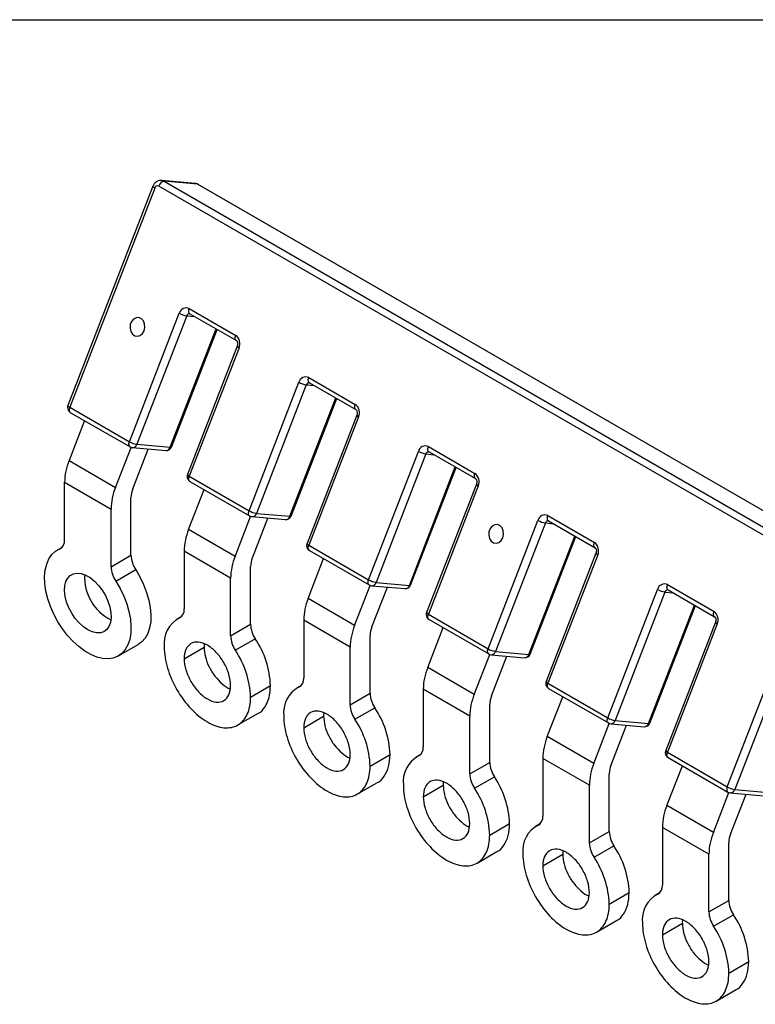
# Model space of a CAD drawing. Header units: millimetres. Extents: x 6 to 273, y 6 to 210.
# Tile 5 of 6: x 193 to 232, y 157 to 210. Entities that reach past the tile are written whole.
import ezdxf

# ---------------------------------------------------------------- set-up
doc = ezdxf.new("R2010")
doc.units = ezdxf.units.MM
doc.linetypes.add('SLD-Solid', pattern=[0])
doc.layers.add('TEXT', color=140, linetype='SLD-Solid', lineweight=25)

msp = doc.modelspace()

# ---------------------------------------------------------------- linework, layer by layer
for p, q in [((202.646, 200.831), (200.87, 200.99)), ((201.002, 200.947), (261.177, 166.209)), ((202.778, 200.789), (201.002, 200.947)), ((262.953, 166.051), (202.778, 200.789)), ((262.997, 166.037), (202.822, 200.775)), ((200.404, 200.682), (195.879, 189.018)), ((200.5, 200.59), (195.975, 188.926)), ((260.887, 165.952), (200.712, 200.691)), ((199.157, 187.089), (201.808, 193.923)), ((202.339, 194.175), (204.814, 192.746)), ((202.365, 193.901), (202.372, 193.899)), ((202.204, 193.785), (199.553, 186.95)), ((202.204, 193.785), (202.637, 193.746)), ((202.372, 193.899), (204.847, 192.47)), ((201.328, 186.791), (203.772, 193.09)), ((201.396, 186.805), (203.823, 193.061)), ((204.894, 192.179), (202.243, 185.344)), ((204.99, 192.086), (202.339, 185.252)), ((205.521, 183.415), (208.172, 190.25)), ((208.703, 190.501), (211.178, 189.072)), ((208.568, 190.111), (205.917, 183.276)), ((208.568, 190.111), (209.001, 190.072)), ((208.728, 190.227), (208.736, 190.225)), ((208.736, 190.225), (211.211, 188.796)), ((207.692, 183.118), (210.136, 189.417)), ((207.76, 183.131), (210.187, 189.387)), ((195.975, 188.926), (199.157, 187.089)), ((196.765, 188.213), (195.94, 186.088)), ((196.009, 188.65), (199.19, 186.813)), ((211.258, 188.505), (208.607, 181.67)), ((211.354, 188.413), (208.703, 181.578)), ((198.415, 184.659), (199.241, 186.789)), ((199.314, 186.774), (201.09, 186.615)), ((199.334, 184.577), (200.157, 186.698)), ((199.553, 186.95), (201.328, 186.791)), ((211.885, 179.741), (214.536, 186.576)), ((215.067, 186.827), (217.542, 185.399)), ((195.94, 186.088), (198.415, 184.659)), ((214.932, 186.437), (212.281, 179.602)), ((214.932, 186.437), (215.365, 186.398)), ((215.092, 186.553), (215.1, 186.551)), ((215.1, 186.551), (217.575, 185.122)), ((214.056, 179.444), (216.5, 185.743)), ((214.124, 179.458), (216.551, 185.713)), ((202.339, 185.252), (205.521, 183.415)), ((195.703, 184.931), (198.178, 183.502)), ((195.703, 181.861), (195.703, 184.931)), ((202.304, 182.414), (203.129, 184.539)), ((202.372, 184.976), (205.554, 183.139)), ((217.622, 184.831), (214.971, 177.997)), ((217.718, 184.739), (215.067, 177.904)), ((199.239, 181.044), (199.239, 184.114)), ((198.178, 180.432), (198.178, 183.502)), ((204.779, 180.986), (205.605, 183.116)), ((205.678, 183.1), (207.454, 182.941)), ((205.698, 180.903), (206.52, 183.025)), ((205.917, 183.276), (207.692, 183.118)), ((218.249, 176.068), (220.9, 182.902)), ((221.431, 183.153), (223.906, 181.725)), ((204.779, 180.986), (202.304, 182.414)), ((221.296, 182.763), (218.644, 175.929)), ((221.296, 182.763), (221.729, 182.724)), ((221.456, 182.879), (221.464, 182.877)), ((221.464, 182.877), (223.939, 181.448)), ((220.42, 175.77), (222.864, 182.069)), ((220.488, 175.784), (222.915, 182.04)), ((195.573, 181.464), (195.316, 181.315)), ((195.454, 181.382), (195.535, 181.429)), ((208.703, 181.578), (211.885, 179.741)), ((198.178, 180.432), (199.239, 181.044)), ((204.542, 179.828), (202.067, 181.257)), ((202.067, 181.257), (202.067, 178.187)), ((208.668, 178.74), (209.493, 180.866)), ((208.736, 181.302), (211.918, 179.465)), ((223.986, 181.157), (221.335, 174.323)), ((224.082, 181.065), (221.431, 174.231)), ((198.428, 179.666), (199.488, 180.278)), ((205.603, 177.371), (205.603, 180.441)), ((204.542, 176.758), (204.542, 179.828)), ((211.143, 177.312), (211.969, 179.442)), ((212.042, 179.426), (213.818, 179.267)), ((212.061, 177.23), (212.884, 179.351)), ((212.281, 179.602), (214.056, 179.444)), ((224.613, 172.394), (227.264, 179.228)), ((227.795, 179.48), (230.269, 178.051)), ((211.143, 177.312), (208.668, 178.74)), ((227.66, 179.089), (225.008, 172.255)), ((227.66, 179.089), (228.093, 179.05)), ((227.82, 179.205), (227.828, 179.203)), ((227.828, 179.203), (230.303, 177.775)), ((226.784, 172.096), (229.228, 178.395)), ((226.852, 172.11), (229.279, 178.366)), ((201.937, 177.79), (201.68, 177.641)), ((201.818, 177.709), (201.899, 177.756)), ((215.067, 177.904), (218.249, 176.068)), ((204.542, 176.758), (205.603, 177.371)), ((210.906, 176.154), (208.431, 177.583)), ((208.431, 177.583), (208.431, 174.513)), ((215.032, 175.067), (215.857, 177.192)), ((215.1, 177.628), (218.282, 175.791)), ((230.35, 177.483), (227.699, 170.649)), ((230.446, 177.391), (227.795, 170.557)), ((211.967, 173.697), (211.967, 176.767)), ((198.566, 175.686), (199.626, 176.298)), ((202.067, 175.541), (203.128, 176.153)), ((204.792, 175.992), (205.852, 176.604)), ((210.906, 173.084), (210.906, 176.154)), ((217.507, 173.638), (218.333, 175.768)), ((218.406, 175.752), (220.182, 175.594)), ((218.425, 173.556), (219.248, 175.677)), ((218.644, 175.929), (220.42, 175.77)), ((217.507, 173.638), (215.032, 175.067)), ((230.977, 168.72), (233.628, 175.554)), ((234.024, 175.415), (231.372, 168.581)), ((205.603, 173.5), (206.663, 174.112)), ((208.301, 174.116), (208.044, 173.968)), ((208.182, 174.035), (208.263, 174.082)), ((221.431, 174.231), (224.613, 172.394)), ((210.906, 173.084), (211.967, 173.697)), ((217.27, 172.481), (214.795, 173.909)), ((214.795, 173.909), (214.795, 170.839)), ((221.396, 171.393), (222.22, 173.518)), ((221.464, 173.954), (224.646, 172.117)), ((218.331, 170.023), (218.331, 173.093)), ((204.929, 172.012), (205.99, 172.624)), ((208.431, 171.867), (209.492, 172.48)), ((211.156, 172.318), (212.216, 172.93)), ((217.27, 169.411), (217.27, 172.481)), ((223.871, 169.964), (224.697, 172.094)), ((224.77, 172.078), (226.545, 171.92)), ((224.789, 169.882), (225.612, 172.003)), ((225.008, 172.255), (226.784, 172.096)), ((223.871, 169.964), (221.396, 171.393)), ((211.967, 169.826), (213.027, 170.439)), ((214.665, 170.442), (214.408, 170.294)), ((214.546, 170.361), (214.627, 170.408)), ((227.795, 170.557), (230.977, 168.72)), ((217.27, 169.411), (218.331, 170.023)), ((223.634, 168.807), (221.159, 170.235)), ((221.159, 170.235), (221.159, 167.165)), ((227.76, 167.719), (228.584, 169.844)), ((227.828, 170.281), (231.01, 168.444)), ((224.695, 166.349), (224.695, 169.419)), ((211.293, 168.338), (212.354, 168.95)), ((214.795, 168.193), (215.856, 168.806)), ((217.52, 168.644), (218.58, 169.256)), ((223.634, 165.737), (223.634, 168.807)), ((230.235, 166.29), (231.061, 168.42)), ((231.134, 168.405), (232.909, 168.246)), ((231.153, 166.208), (231.976, 168.329)), ((231.372, 168.581), (233.148, 168.422)), ((230.235, 166.29), (227.76, 167.719)), ((218.331, 166.152), (219.391, 166.765)), ((221.029, 166.768), (220.772, 166.62)), ((220.91, 166.687), (220.991, 166.734)), ((223.634, 165.737), (224.695, 166.349)), ((229.998, 165.133), (227.523, 166.562)), ((227.523, 166.562), (227.523, 163.492)), ((231.059, 162.675), (231.059, 165.745)), ((217.657, 164.664), (218.718, 165.277)), ((221.159, 164.52), (222.22, 165.132)), ((223.884, 164.97), (224.944, 165.582)), ((229.998, 162.063), (229.998, 165.133)), ((224.695, 162.479), (225.755, 163.091)), ((227.393, 163.094), (227.136, 162.946)), ((227.274, 163.013), (227.355, 163.06)), ((229.998, 162.063), (231.059, 162.675)), ((224.021, 160.99), (225.082, 161.603)), ((227.523, 160.846), (228.584, 161.458)), ((230.248, 161.296), (231.308, 161.909)), ((231.059, 158.805), (232.119, 159.417)), ((230.385, 157.317), (231.446, 157.929))]:
    msp.add_line(p, q)
at = {"flags": 128}
for points in [[(200.874, 200.99), (200.93, 200.979), (201.002, 200.947)], [(202.778, 200.789), (202.706, 200.82), (202.646, 200.831)], [(202.822, 200.775), (202.812, 200.78), (202.778, 200.789)], [(200.5, 200.59), (200.462, 200.614), (200.433, 200.636), (200.413, 200.655), (200.404, 200.672), (200.404, 200.682)], [(202.372, 193.899), (202.354, 193.912), (202.332, 193.94), (202.318, 193.977), (202.311, 194.02), (202.312, 194.069), (202.322, 194.121), (202.339, 194.175)], [(199.935, 192.998), (199.975, 193.176), (199.961, 193.358), (199.897, 193.518), (199.79, 193.636), (199.654, 193.696), (199.509, 193.688), (199.374, 193.615), (199.266, 193.486), (199.201, 193.319), (199.187, 193.135), (199.227, 192.961), (199.314, 192.819), (199.438, 192.729), (199.58, 192.703), (199.723, 192.744), (199.847, 192.847), (199.935, 192.998)], [(204.847, 192.47), (204.829, 192.484), (204.807, 192.512), (204.792, 192.548), (204.786, 192.592), (204.787, 192.64), (204.796, 192.693), (204.814, 192.746)], [(208.736, 190.225), (208.718, 190.238), (208.696, 190.266), (208.682, 190.303), (208.675, 190.346), (208.676, 190.395), (208.686, 190.447), (208.703, 190.501)], [(195.975, 188.926), (195.937, 188.95), (195.908, 188.972), (195.888, 188.991), (195.879, 189.008), (195.879, 189.018)], [(195.975, 188.926), (195.958, 188.872), (195.948, 188.82), (195.947, 188.771), (195.954, 188.728), (195.968, 188.691), (195.99, 188.663), (196.009, 188.65)], [(211.211, 188.796), (211.193, 188.81), (211.171, 188.838), (211.156, 188.874), (211.15, 188.918), (211.151, 188.967), (211.16, 189.019), (211.178, 189.072)], [(199.19, 186.813), (199.172, 186.826), (199.15, 186.854), (199.136, 186.891), (199.129, 186.934), (199.13, 186.983), (199.14, 187.035), (199.157, 187.089)], [(201.396, 186.805), (201.395, 186.803), (201.383, 186.794), (201.36, 186.791), (201.328, 186.791)], [(215.1, 186.551), (215.082, 186.565), (215.06, 186.593), (215.045, 186.629), (215.039, 186.673), (215.04, 186.721), (215.05, 186.774), (215.067, 186.827)], [(202.372, 184.976), (202.354, 184.989), (202.332, 185.018), (202.318, 185.054), (202.311, 185.097), (202.312, 185.146), (202.322, 185.198), (202.339, 185.252)], [(217.575, 185.122), (217.557, 185.136), (217.535, 185.164), (217.52, 185.2), (217.514, 185.244), (217.515, 185.293), (217.524, 185.345), (217.542, 185.399)], [(205.554, 183.139), (205.536, 183.153), (205.514, 183.181), (205.5, 183.217), (205.493, 183.261), (205.494, 183.309), (205.504, 183.362), (205.521, 183.415)], [(207.76, 183.131), (207.759, 183.129), (207.747, 183.121), (207.724, 183.117), (207.692, 183.118)], [(221.464, 182.877), (221.446, 182.891), (221.424, 182.919), (221.409, 182.955), (221.403, 182.999), (221.404, 183.048), (221.413, 183.1), (221.431, 183.153)], [(219.026, 181.976), (219.066, 182.154), (219.053, 182.336), (218.989, 182.497), (218.882, 182.615), (218.746, 182.674), (218.601, 182.667), (218.465, 182.593), (218.358, 182.464), (218.293, 182.297), (218.279, 182.114), (218.319, 181.94), (218.406, 181.798), (218.53, 181.708), (218.672, 181.681), (218.815, 181.722), (218.939, 181.825), (219.026, 181.976)], [(198.428, 179.666), (198.657, 179.275), (198.852, 178.87), (199.011, 178.458), (199.129, 178.046), (199.205, 177.644), (199.238, 177.257), (199.225, 176.895), (199.169, 176.565), (199.069, 176.271), (198.928, 176.021), (198.749, 175.819), (198.534, 175.669), (198.289, 175.573), (198.017, 175.535), (197.725, 175.553), (197.417, 175.629), (197.101, 175.761), (196.781, 175.946), (196.464, 176.18), (196.156, 176.459), (195.864, 176.778), (195.593, 177.13), (195.347, 177.508), (195.133, 177.906), (194.953, 178.316), (194.812, 178.729), (194.713, 179.137), (194.656, 179.533), (194.644, 179.91), (194.676, 180.258), (194.752, 180.573), (194.871, 180.848), (195.029, 181.077), (195.225, 181.256), (195.454, 181.382)], [(208.736, 181.302), (208.718, 181.316), (208.696, 181.344), (208.682, 181.38), (208.675, 181.424), (208.676, 181.472), (208.686, 181.525), (208.703, 181.578)], [(223.939, 181.449), (223.921, 181.462), (223.899, 181.49), (223.884, 181.527), (223.878, 181.57), (223.879, 181.619), (223.888, 181.671), (223.906, 181.725)], [(199.488, 180.278), (199.717, 179.888), (199.913, 179.482), (200.072, 179.07), (200.19, 178.659), (200.266, 178.256), (200.298, 177.87), (200.286, 177.508), (200.23, 177.177), (200.13, 176.883), (199.989, 176.633), (199.809, 176.431), (199.626, 176.298)], [(196.941, 177.072), (196.707, 177.233), (196.481, 177.44), (196.272, 177.685), (196.087, 177.959), (195.933, 178.254), (195.815, 178.557), (195.738, 178.858), (195.705, 179.146), (195.716, 179.411), (195.771, 179.643), (195.869, 179.834), (196.006, 179.976), (196.176, 180.065), (196.374, 180.098), (196.592, 180.073), (196.823, 179.991), (197.058, 179.855), (197.289, 179.67), (197.508, 179.443), (197.706, 179.182), (197.876, 178.897), (198.012, 178.596), (198.11, 178.293), (198.166, 177.997), (198.177, 177.719), (198.143, 177.47), (198.066, 177.257), (197.949, 177.09), (197.795, 176.973), (197.61, 176.912), (197.401, 176.909), (197.175, 176.962), (196.941, 177.072)], [(211.918, 179.465), (211.9, 179.479), (211.878, 179.507), (211.864, 179.543), (211.857, 179.587), (211.858, 179.636), (211.868, 179.688), (211.885, 179.741)], [(214.124, 179.458), (214.123, 179.455), (214.111, 179.447), (214.088, 179.443), (214.056, 179.444)], [(227.828, 179.203), (227.81, 179.217), (227.788, 179.245), (227.773, 179.281), (227.767, 179.325), (227.768, 179.374), (227.777, 179.426), (227.795, 179.48)], [(215.1, 177.628), (215.082, 177.642), (215.06, 177.67), (215.045, 177.706), (215.039, 177.75), (215.04, 177.799), (215.05, 177.851), (215.067, 177.904)], [(230.303, 177.775), (230.285, 177.788), (230.263, 177.816), (230.248, 177.853), (230.242, 177.896), (230.243, 177.945), (230.252, 177.997), (230.269, 178.051)], [(218.282, 175.791), (218.264, 175.805), (218.242, 175.833), (218.227, 175.869), (218.221, 175.913), (218.222, 175.962), (218.231, 176.014), (218.249, 176.068)], [(220.488, 175.784), (220.487, 175.781), (220.475, 175.773), (220.452, 175.769), (220.42, 175.77)], [(221.464, 173.954), (221.446, 173.968), (221.424, 173.996), (221.409, 174.033), (221.403, 174.076), (221.404, 174.125), (221.413, 174.177), (221.431, 174.231)], [(224.646, 172.117), (224.628, 172.131), (224.606, 172.159), (224.591, 172.196), (224.585, 172.239), (224.586, 172.288), (224.595, 172.34), (224.613, 172.394)], [(226.852, 172.11), (226.851, 172.108), (226.838, 172.099), (226.816, 172.095), (226.784, 172.096)], [(227.828, 170.281), (227.81, 170.294), (227.788, 170.322), (227.773, 170.359), (227.767, 170.402), (227.768, 170.451), (227.777, 170.503), (227.795, 170.557)], [(230.977, 168.72), (230.959, 168.666), (230.95, 168.614), (230.949, 168.565), (230.955, 168.522), (230.97, 168.485), (230.992, 168.457), (231.01, 168.444)]]:
    msp.add_lwpolyline(points, dxfattribs=at)
for centre, radius, start, end in [((201.055, 200.596), 0.356, 98.6007, 164.5265), ((200.648, 200.553), 0.152, 64.7492, 165.9983), ((202.177, 193.832), 0.38, 64.7492, 165.9983), ((202.379, 194.916), 1.145, 240.1095, 261.2221), ((202.363, 193.737), 0.165, 89.2872, 163.1451), ((204.494, 192.307), 0.543, 336.0238, 53.9768), ((205.037, 192.231), 0.152, 200.2633, 252.1043), ((208.541, 190.158), 0.38, 64.7492, 165.9983), ((208.743, 191.242), 1.145, 240.1095, 261.2221), ((208.727, 190.063), 0.165, 89.2872, 163.1451), ((196.159, 188.91), 0.3, 158.7943, 180), ((196.159, 188.91), 0.3, 180, 240.0027), ((210.858, 188.633), 0.543, 336.0238, 53.9768), ((211.401, 188.557), 0.152, 200.2633, 252.1043), ((199.727, 188.082), 1.145, 240.1095, 261.2221), ((199.34, 187.073), 0.3, 240.0027, 264.8905), ((199.321, 187.014), 0.24, 268.2619, 344.6162), ((201.116, 186.914), 0.3, 264.8905, 338.7943), ((201.091, 186.864), 0.249, 269.7602, 343.1179), ((214.905, 186.484), 0.38, 64.7492, 165.9983), ((215.107, 187.568), 1.145, 240.1095, 261.2221), ((198.957, 184.868), 3.255, 157.9788, 178.8918), ((215.091, 186.389), 0.165, 89.2872, 163.1451), ((202.522, 185.236), 0.3, 158.7943, 180), ((202.522, 185.236), 0.3, 180, 240.0027), ((202.386, 185.397), 0.152, 200.2633, 252.1043), ((217.222, 184.959), 0.543, 336.0238, 53.9768), ((201.432, 183.439), 3.255, 157.9788, 178.8918), ((200.54, 184.089), 1.302, 157.9788, 178.8918), ((217.765, 184.884), 0.152, 200.2633, 252.1043), ((206.091, 184.408), 1.145, 240.1095, 261.2221), ((205.704, 183.399), 0.3, 240.0027, 264.8905), ((205.685, 183.34), 0.24, 268.2619, 344.6162), ((207.48, 183.24), 0.3, 264.8905, 338.7943), ((207.455, 183.19), 0.249, 269.7602, 343.1179), ((221.269, 182.81), 0.38, 64.7492, 165.9983), ((221.471, 183.895), 1.145, 240.1095, 261.2221), ((205.321, 181.194), 3.255, 157.9788, 178.8918), ((221.454, 182.715), 0.165, 89.2872, 163.1451), ((195.228, 181.804), 0.478, 298.1029, 6.8066), ((208.886, 181.562), 0.3, 158.7943, 180), ((208.886, 181.562), 0.3, 180, 240.0027), ((208.749, 181.723), 0.152, 200.2633, 252.1043), ((223.586, 181.286), 0.543, 336.0238, 53.9768), ((200.715, 181.101), 1.477, 182.1979, 213.866), ((207.796, 179.765), 3.255, 157.9788, 178.8918), ((206.904, 180.415), 1.302, 157.9788, 178.8918), ((224.129, 181.21), 0.152, 200.2633, 252.1043), ((199.654, 180.489), 1.477, 182.1979, 213.866), ((199.314, 179.871), 2.543, 176.8033, 243.1914), ((212.455, 180.734), 1.145, 240.1095, 261.2221), ((212.068, 179.725), 0.3, 240.0027, 264.8905), ((212.049, 179.666), 0.24, 268.2619, 344.6162), ((213.844, 179.566), 0.3, 264.8905, 338.7943), ((213.819, 179.516), 0.249, 269.7602, 343.1179), ((227.633, 179.136), 0.38, 64.7492, 165.9983), ((227.835, 180.221), 1.145, 240.1095, 261.2221), ((211.685, 177.52), 3.255, 157.9788, 178.8918), ((227.818, 179.041), 0.165, 89.2872, 163.1451), ((201.592, 178.13), 0.478, 298.1007, 6.7986), ((202.55, 176.338), 1.554, 118.1033, 186.8078), ((215.25, 177.888), 0.3, 158.7943, 180), ((215.25, 177.888), 0.3, 180, 240.0027), ((215.113, 178.049), 0.152, 200.2633, 252.1043), ((229.95, 177.612), 0.543, 336.0238, 53.9768), ((207.079, 177.427), 1.478, 182.203, 213.8654), ((214.16, 176.091), 3.255, 157.9788, 178.8918), ((213.268, 176.742), 1.302, 157.9788, 178.8918), ((230.493, 177.536), 0.152, 200.2633, 252.1043), ((206.019, 176.815), 1.478, 182.203, 213.8654), ((201.865, 173.928), 4.802, 2.1971, 33.866), ((200.805, 173.316), 4.802, 2.1971, 33.866), ((218.819, 177.06), 1.145, 240.1095, 261.2221), ((218.432, 176.051), 0.3, 240.0027, 264.8905), ((218.413, 175.992), 0.24, 268.2619, 344.6162), ((220.208, 175.892), 0.3, 264.8905, 338.7943), ((220.183, 175.842), 0.249, 269.7602, 343.1179), ((218.049, 173.846), 3.255, 157.9788, 178.8918), ((207.956, 174.456), 0.478, 298.1007, 6.7986), ((208.914, 172.664), 1.554, 118.1033, 186.8078), ((221.614, 174.214), 0.3, 158.7943, 180), ((221.614, 174.214), 0.3, 180, 240.0027), ((221.477, 174.375), 0.152, 200.2633, 252.1043), ((213.443, 173.753), 1.478, 182.203, 213.8654), ((220.524, 172.418), 3.255, 157.9788, 178.8918), ((219.632, 173.068), 1.302, 157.9788, 178.8918), ((212.382, 173.141), 1.478, 182.203, 213.8654), ((208.229, 170.254), 4.802, 2.1971, 33.866), ((207.169, 169.642), 4.802, 2.1971, 33.866), ((225.183, 173.386), 1.145, 240.1095, 261.2221), ((224.796, 172.377), 0.3, 240.0027, 264.8905), ((224.777, 172.319), 0.24, 268.2619, 344.6162), ((226.572, 172.218), 0.3, 264.8905, 338.7943), ((226.547, 172.168), 0.249, 269.7602, 343.1179), ((224.413, 170.172), 3.255, 157.9788, 178.8918), ((215.278, 168.99), 1.554, 118.1033, 186.8078), ((214.32, 170.783), 0.478, 298.1007, 6.7986), ((227.978, 170.54), 0.3, 158.7943, 180), ((227.978, 170.54), 0.3, 180, 240.0027), ((227.841, 170.702), 0.152, 200.2633, 252.1043), ((219.807, 170.08), 1.478, 182.203, 213.8654), ((226.888, 168.744), 3.255, 157.9788, 178.8918), ((225.996, 169.394), 1.302, 157.9788, 178.8918), ((218.746, 169.467), 1.478, 182.203, 213.8654), ((214.593, 166.581), 4.802, 2.1971, 33.866), ((213.533, 165.968), 4.802, 2.1971, 33.866), ((231.547, 169.712), 1.145, 240.1095, 261.2221), ((231.16, 168.703), 0.3, 240.0027, 264.8905), ((231.141, 168.645), 0.24, 268.2619, 344.6162), ((230.777, 166.499), 3.255, 157.9788, 178.8918), ((221.642, 165.316), 1.554, 118.1033, 186.8078), ((220.684, 167.109), 0.478, 298.1007, 6.7986), ((226.171, 166.406), 1.478, 182.203, 213.8654), ((233.252, 165.07), 3.255, 157.9788, 178.8918), ((232.36, 165.72), 1.302, 157.9788, 178.8918), ((225.11, 165.794), 1.478, 182.203, 213.8654), ((220.957, 162.907), 4.802, 2.1971, 33.866), ((219.897, 162.294), 4.802, 2.1971, 33.866), ((228.006, 161.642), 1.554, 118.1033, 186.8078), ((227.048, 163.435), 0.478, 298.1007, 6.7986), ((232.535, 162.732), 1.478, 182.203, 213.8654), ((231.474, 162.12), 1.478, 182.203, 213.8654), ((227.321, 159.233), 4.802, 2.1971, 33.866), ((226.261, 158.621), 4.802, 2.1971, 33.866)]:
    msp.add_arc(centre, radius, start, end)
for points, knots in [([(200.873, 200.984), (200.834, 200.987), (200.745, 200.994), (200.612, 200.94), (200.493, 200.844), (200.431, 200.748), (200.408, 200.69), (200.404, 200.682)], [0, 0, 0, 0, 0.196865, 0.447429, 0.693172, 0.95694, 1, 1, 1, 1]), ([(202.822, 200.775), (202.779, 200.798), (202.723, 200.828), (202.661, 200.826), (202.647, 200.825)], [0, 0, 0, 0, 0.767721, 1, 1, 1, 1]), ([(204.847, 192.47), (204.85, 192.468), (204.858, 192.463), (204.88, 192.439), (204.904, 192.39), (204.917, 192.325), (204.916, 192.254), (204.904, 192.205), (204.896, 192.182), (204.894, 192.179)], [0, 0, 0, 0, 0.119402, 0.307976, 0.471705, 0.64191, 0.809389, 0.969294, 1, 1, 1, 1]), ([(211.211, 188.796), (211.214, 188.794), (211.222, 188.789), (211.244, 188.765), (211.268, 188.716), (211.281, 188.651), (211.28, 188.581), (211.268, 188.531), (211.26, 188.508), (211.258, 188.505)], [0, 0, 0, 0, 0.1194017, 0.3079761, 0.4717048, 0.6419104, 0.8093886, 0.9692939, 1, 1, 1, 1]), ([(217.575, 185.122), (217.578, 185.12), (217.586, 185.115), (217.608, 185.091), (217.632, 185.042), (217.645, 184.978), (217.644, 184.907), (217.632, 184.858), (217.624, 184.835), (217.622, 184.831)], [0, 0, 0, 0, 0.1194017, 0.3079761, 0.4717048, 0.6419104, 0.8093886, 0.9692939, 1, 1, 1, 1]), ([(223.939, 181.448), (223.942, 181.446), (223.95, 181.441), (223.972, 181.418), (223.996, 181.368), (224.009, 181.304), (224.008, 181.233), (223.996, 181.184), (223.988, 181.161), (223.986, 181.157)], [0, 0, 0, 0, 0.1194017, 0.3079761, 0.4717048, 0.6419104, 0.8093886, 0.9692939, 1, 1, 1, 1]), ([(230.303, 177.775), (230.306, 177.773), (230.314, 177.768), (230.336, 177.744), (230.36, 177.694), (230.373, 177.63), (230.372, 177.559), (230.36, 177.51), (230.352, 177.487), (230.35, 177.483)], [0, 0, 0, 0, 0.119402, 0.307976, 0.471705, 0.64191, 0.809389, 0.969294, 1, 1, 1, 1]), ([(201.007, 176.153), (201.007, 175.805), (201.066, 175.425), (201.297, 174.649), (201.467, 174.257), (201.893, 173.519), (202.147, 173.176), (202.704, 172.589), (203.003, 172.347), (203.606, 171.999), (203.906, 171.895), (204.462, 171.84), (204.717, 171.889), (205.143, 172.135), (205.313, 172.331), (205.543, 172.84), (205.603, 173.152), (205.603, 173.5)], [0, 0, 0, 0, 0.125, 0.125, 0.25, 0.25, 0.375, 0.375, 0.5, 0.5, 0.625, 0.625, 0.75, 0.75, 0.875, 0.875, 1, 1, 1, 1]), ([(204.542, 174.112), (204.542, 174.3), (204.51, 174.505), (204.386, 174.922), (204.294, 175.134), (204.065, 175.53), (203.928, 175.716), (203.629, 176.032), (203.467, 176.162), (203.143, 176.349), (202.981, 176.406), (202.681, 176.435), (202.544, 176.409), (202.315, 176.276), (202.223, 176.171), (202.099, 175.896), (202.067, 175.728), (202.067, 175.541)], [0, 0, 0, 0, 0.125, 0.125, 0.25, 0.25, 0.375, 0.375, 0.5, 0.5, 0.625, 0.625, 0.75, 0.75, 0.875, 0.875, 1, 1, 1, 1]), ([(203.142, 176.325), (203.139, 176.316), (203.124, 176.267), (203.126, 176.205), (203.128, 176.153)], [0, 0, 0, 0, 0.171723, 1, 1, 1, 1]), ([(203.128, 176.153), (203.142, 175.985), (203.169, 175.647), (203.382, 175.097), (203.697, 174.587), (204.086, 174.191), (204.379, 173.967), (204.516, 173.935), (204.52, 173.934)], [0, 0, 0, 0, 0.198979, 0.398004, 0.596636, 0.795246, 0.993844, 1, 1, 1, 1]), ([(202.067, 175.541), (202.067, 175.354), (202.099, 175.148), (202.223, 174.731), (202.315, 174.52), (202.544, 174.123), (202.681, 173.938), (202.981, 173.622), (203.143, 173.491), (203.467, 173.304), (203.629, 173.248), (203.928, 173.218), (204.065, 173.245), (204.294, 173.377), (204.386, 173.483), (204.51, 173.757), (204.542, 173.925), (204.542, 174.112)], [0, 0, 0, 0, 0.125, 0.125, 0.25, 0.25, 0.375, 0.375, 0.5, 0.5, 0.625, 0.625, 0.75, 0.75, 0.875, 0.875, 1, 1, 1, 1]), ([(205.99, 172.624), (205.99, 172.624), (206.149, 172.673), (206.369, 172.951), (206.62, 173.44), (206.649, 173.888), (206.663, 174.112)], [0, 0, 0, 0, 0.000307, 0.333492, 0.666823, 1, 1, 1, 1]), ([(207.371, 172.48), (207.371, 172.131), (207.43, 171.751), (207.661, 170.975), (207.831, 170.583), (208.257, 169.846), (208.511, 169.503), (209.068, 168.915), (209.367, 168.673), (209.97, 168.325), (210.27, 168.221), (210.826, 168.166), (211.081, 168.215), (211.507, 168.461), (211.677, 168.657), (211.907, 169.167), (211.967, 169.478), (211.967, 169.826)], [0, 0, 0, 0, 0.125, 0.125, 0.25, 0.25, 0.375, 0.375, 0.5, 0.5, 0.625, 0.625, 0.75, 0.75, 0.875, 0.875, 1, 1, 1, 1]), ([(210.906, 170.439), (210.906, 170.626), (210.874, 170.831), (210.75, 171.248), (210.658, 171.46), (210.429, 171.857), (210.292, 172.042), (209.993, 172.358), (209.831, 172.488), (209.507, 172.675), (209.345, 172.732), (209.045, 172.761), (208.908, 172.735), (208.679, 172.602), (208.587, 172.497), (208.463, 172.223), (208.431, 172.054), (208.431, 171.867)], [0, 0, 0, 0, 0.125, 0.125, 0.25, 0.25, 0.375, 0.375, 0.5, 0.5, 0.625, 0.625, 0.75, 0.75, 0.875, 0.875, 1, 1, 1, 1]), ([(209.506, 172.651), (209.503, 172.643), (209.488, 172.593), (209.49, 172.531), (209.492, 172.48)], [0, 0, 0, 0, 0.171723, 1, 1, 1, 1]), ([(209.492, 172.48), (209.506, 172.311), (209.533, 171.973), (209.746, 171.423), (210.061, 170.913), (210.45, 170.517), (210.743, 170.293), (210.88, 170.261), (210.884, 170.26)], [0, 0, 0, 0, 0.1989794, 0.3980041, 0.5966361, 0.7952458, 0.9938442, 1, 1, 1, 1]), ([(208.431, 171.867), (208.431, 171.68), (208.463, 171.475), (208.587, 171.057), (208.679, 170.846), (208.908, 170.449), (209.045, 170.264), (209.345, 169.948), (209.507, 169.817), (209.831, 169.63), (209.993, 169.574), (210.292, 169.544), (210.429, 169.571), (210.658, 169.703), (210.75, 169.809), (210.874, 170.083), (210.906, 170.251), (210.906, 170.439)], [0, 0, 0, 0, 0.125, 0.125, 0.25, 0.25, 0.375, 0.375, 0.5, 0.5, 0.625, 0.625, 0.75, 0.75, 0.875, 0.875, 1, 1, 1, 1]), ([(212.354, 168.951), (212.354, 168.951), (212.513, 169), (212.733, 169.277), (212.983, 169.767), (213.013, 170.215), (213.027, 170.439)], [0, 0, 0, 0, 0.000307, 0.333492, 0.666823, 1, 1, 1, 1]), ([(213.735, 168.806), (213.735, 168.457), (213.794, 168.077), (214.025, 167.301), (214.195, 166.91), (214.621, 166.172), (214.875, 165.829), (215.432, 165.241), (215.731, 164.999), (216.334, 164.651), (216.634, 164.547), (217.19, 164.492), (217.445, 164.541), (217.871, 164.788), (218.041, 164.983), (218.271, 165.493), (218.331, 165.805), (218.331, 166.152)], [0, 0, 0, 0, 0.125, 0.125, 0.25, 0.25, 0.375, 0.375, 0.5, 0.5, 0.625, 0.625, 0.75, 0.75, 0.875, 0.875, 1, 1, 1, 1]), ([(217.27, 166.765), (217.27, 166.952), (217.238, 167.157), (217.114, 167.575), (217.022, 167.786), (216.793, 168.183), (216.656, 168.368), (216.356, 168.684), (216.195, 168.815), (215.871, 169.002), (215.709, 169.058), (215.409, 169.087), (215.272, 169.061), (215.043, 168.928), (214.951, 168.823), (214.827, 168.549), (214.795, 168.381), (214.795, 168.193)], [0, 0, 0, 0, 0.125, 0.125, 0.25, 0.25, 0.375, 0.375, 0.5, 0.5, 0.625, 0.625, 0.75, 0.75, 0.875, 0.875, 1, 1, 1, 1]), ([(215.87, 168.977), (215.867, 168.969), (215.852, 168.92), (215.854, 168.857), (215.856, 168.806)], [0, 0, 0, 0, 0.171723, 1, 1, 1, 1]), ([(215.856, 168.806), (215.87, 168.637), (215.897, 168.299), (216.11, 167.749), (216.425, 167.239), (216.814, 166.843), (217.107, 166.62), (217.244, 166.588), (217.248, 166.587)], [0, 0, 0, 0, 0.198979, 0.398004, 0.596636, 0.795246, 0.993844, 1, 1, 1, 1]), ([(214.795, 168.193), (214.795, 168.006), (214.827, 167.801), (214.951, 167.384), (215.043, 167.172), (215.272, 166.775), (215.409, 166.59), (215.709, 166.274), (215.871, 166.144), (216.195, 165.956), (216.356, 165.9), (216.656, 165.871), (216.793, 165.897), (217.022, 166.03), (217.114, 166.135), (217.238, 166.409), (217.27, 166.577), (217.27, 166.765)], [0, 0, 0, 0, 0.125, 0.125, 0.25, 0.25, 0.375, 0.375, 0.5, 0.5, 0.625, 0.625, 0.75, 0.75, 0.875, 0.875, 1, 1, 1, 1]), ([(218.718, 165.277), (218.718, 165.277), (218.877, 165.326), (219.096, 165.604), (219.347, 166.093), (219.377, 166.541), (219.391, 166.765)], [0, 0, 0, 0, 0.000307, 0.333492, 0.666823, 1, 1, 1, 1]), ([(220.098, 165.132), (220.099, 164.783), (220.158, 164.403), (220.389, 163.627), (220.559, 163.236), (220.985, 162.498), (221.239, 162.155), (221.795, 161.567), (222.095, 161.325), (222.698, 160.978), (222.998, 160.873), (223.554, 160.818), (223.809, 160.868), (224.235, 161.114), (224.404, 161.309), (224.635, 161.819), (224.695, 162.131), (224.695, 162.479)], [0, 0, 0, 0, 0.125, 0.125, 0.25, 0.25, 0.375, 0.375, 0.5, 0.5, 0.625, 0.625, 0.75, 0.75, 0.875, 0.875, 1, 1, 1, 1]), ([(223.634, 163.091), (223.634, 163.279), (223.602, 163.483), (223.478, 163.901), (223.386, 164.112), (223.157, 164.509), (223.02, 164.694), (222.72, 165.01), (222.559, 165.141), (222.235, 165.328), (222.073, 165.384), (221.773, 165.414), (221.636, 165.387), (221.407, 165.255), (221.315, 165.149), (221.191, 164.875), (221.159, 164.707), (221.159, 164.52)], [0, 0, 0, 0, 0.125, 0.125, 0.25, 0.25, 0.375, 0.375, 0.5, 0.5, 0.625, 0.625, 0.75, 0.75, 0.875, 0.875, 1, 1, 1, 1]), ([(222.234, 165.303), (222.231, 165.295), (222.216, 165.246), (222.218, 165.183), (222.22, 165.132)], [0, 0, 0, 0, 0.171723, 1, 1, 1, 1]), ([(222.22, 165.132), (222.234, 164.963), (222.261, 164.625), (222.474, 164.076), (222.789, 163.565), (223.178, 163.17), (223.471, 162.946), (223.608, 162.914), (223.612, 162.913)], [0, 0, 0, 0, 0.1989794, 0.3980041, 0.5966361, 0.7952458, 0.9938442, 1, 1, 1, 1]), ([(221.159, 164.52), (221.159, 164.332), (221.191, 164.127), (221.315, 163.71), (221.407, 163.498), (221.636, 163.101), (221.773, 162.916), (222.073, 162.6), (222.235, 162.47), (222.559, 162.283), (222.72, 162.226), (223.02, 162.197), (223.157, 162.224), (223.386, 162.356), (223.478, 162.461), (223.602, 162.735), (223.634, 162.903), (223.634, 163.091)], [0, 0, 0, 0, 0.125, 0.125, 0.25, 0.25, 0.375, 0.375, 0.5, 0.5, 0.625, 0.625, 0.75, 0.75, 0.875, 0.875, 1, 1, 1, 1]), ([(225.082, 161.603), (225.082, 161.603), (225.241, 161.652), (225.46, 161.93), (225.711, 162.419), (225.741, 162.867), (225.755, 163.091)], [0, 0, 0, 0, 0.000307, 0.333492, 0.666823, 1, 1, 1, 1]), ([(226.462, 161.458), (226.463, 161.11), (226.522, 160.729), (226.753, 159.954), (226.922, 159.562), (227.349, 158.824), (227.603, 158.481), (228.159, 157.894), (228.459, 157.652), (229.062, 157.304), (229.362, 157.199), (229.918, 157.145), (230.173, 157.194), (230.599, 157.44), (230.768, 157.635), (230.999, 158.145), (231.059, 158.457), (231.059, 158.805)], [0, 0, 0, 0, 0.125, 0.125, 0.25, 0.25, 0.375, 0.375, 0.5, 0.5, 0.625, 0.625, 0.75, 0.75, 0.875, 0.875, 1, 1, 1, 1]), ([(229.998, 159.417), (229.998, 159.605), (229.966, 159.81), (229.842, 160.227), (229.75, 160.438), (229.521, 160.835), (229.384, 161.02), (229.084, 161.336), (228.923, 161.467), (228.599, 161.654), (228.437, 161.71), (228.137, 161.74), (228, 161.713), (227.771, 161.581), (227.679, 161.475), (227.555, 161.201), (227.523, 161.033), (227.523, 160.846)], [0, 0, 0, 0, 0.125, 0.125, 0.25, 0.25, 0.375, 0.375, 0.5, 0.5, 0.625, 0.625, 0.75, 0.75, 0.875, 0.875, 1, 1, 1, 1]), ([(228.598, 161.63), (228.595, 161.621), (228.58, 161.572), (228.582, 161.51), (228.584, 161.458)], [0, 0, 0, 0, 0.171723, 1, 1, 1, 1]), ([(228.584, 161.458), (228.597, 161.289), (228.625, 160.952), (228.838, 160.402), (229.153, 159.891), (229.542, 159.496), (229.835, 159.272), (229.972, 159.24), (229.976, 159.239)], [0, 0, 0, 0, 0.198979, 0.398004, 0.596636, 0.795246, 0.993844, 1, 1, 1, 1]), ([(227.523, 160.846), (227.523, 160.659), (227.555, 160.453), (227.679, 160.036), (227.771, 159.824), (228, 159.428), (228.137, 159.243), (228.437, 158.927), (228.599, 158.796), (228.923, 158.609), (229.084, 158.553), (229.384, 158.523), (229.521, 158.55), (229.75, 158.682), (229.842, 158.788), (229.966, 159.062), (229.998, 159.229), (229.998, 159.417)], [0, 0, 0, 0, 0.125, 0.125, 0.25, 0.25, 0.375, 0.375, 0.5, 0.5, 0.625, 0.625, 0.75, 0.75, 0.875, 0.875, 1, 1, 1, 1]), ([(231.446, 157.929), (231.446, 157.929), (231.605, 157.978), (231.824, 158.256), (232.075, 158.745), (232.105, 159.193), (232.119, 159.417)], [0, 0, 0, 0, 0.000307, 0.333492, 0.666823, 1, 1, 1, 1])]:
    msp.add_open_spline(points, degree=3, knots=knots)
at = {"layer": 'TEXT'}
msp.add_line((6.35, 209.55), (273.05, 209.55), dxfattribs=at)

doc.saveas('drawing.dxf')
